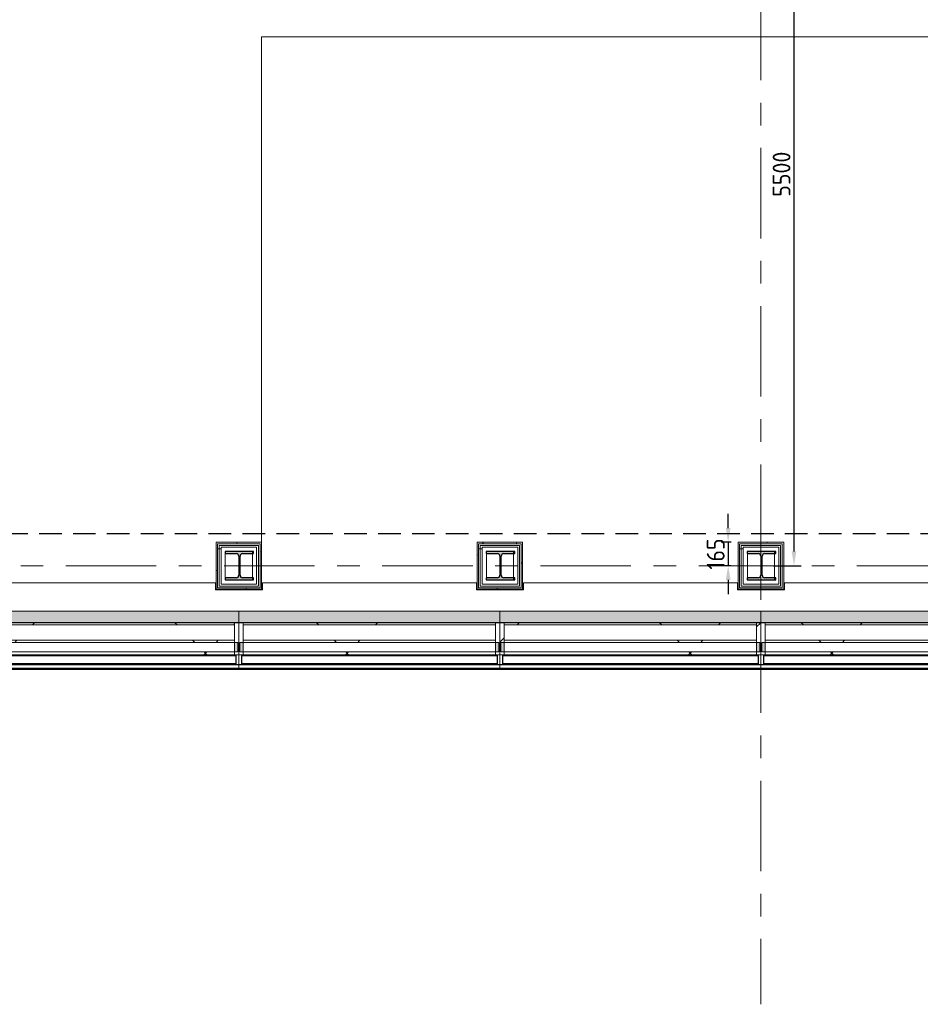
# Model space of a CAD drawing. Extents: x 2744 to 57639, y 3641 to 38820.
# Tile 38 of 179: x 21311 to 27636, y 16247 to 23164. Entities that reach past the tile are written whole.
import ezdxf

# ---------------------------------------------------------------- set-up
doc = ezdxf.new("R2010")
doc.units = 0
doc.header["$LTSCALE"] = 50
doc.header["$PDSIZE"] = -5
doc.linetypes.add('HIDDEN2', pattern=[4.7625, 3.175, -1.5875])
doc.linetypes.add('stramien', pattern=[22.225, 12.7, -3.175, 3.175, -3.175])
doc.layers.get('0').update_dxf_attribs({"linetype": 'CONTINUOUS'})
doc.layers.get('DEFPOINTS').update_dxf_attribs({"linetype": 'CONTINUOUS'})
for name, color, linetype, lineweight in [('A-FLOR-OTLN', 8, 'CONTINUOUS', 18), ('A-GLAZ', 8, 'CONTINUOUS', 25), ('A-WALL', 8, 'CONTINUOUS', 25), ('A-WALL-MBNI', 8, 'CONTINUOUS', 25), ('A-WALL-PATT', 8, 'CONTINUOUS', 50), ('I-WALL', 8, 'CONTINUOUS', 25), ('S-COLS', 8, 'CONTINUOUS', 18), ('S-GRID', 8, 'CONTINUOUS', 18)]:
    doc.layers.add(name, color=color, linetype=linetype, lineweight=lineweight)
doc.layers.add('AS-M38--_F123--_Wandlengte', color=1, linetype='CONTINUOUS')
doc.styles.get("Standard").update_dxf_attribs({"font": 'isocp.shx'})
doc.dimstyles.new('CWall_F2_Wandlengte', dxfattribs={"dimscale": 50, "dimtxt": 2.5, "dimasz": 2, "dimexe": 1, "dimexo": 1, "dimgap": 0.5, "dimtad": 1, "dimdec": 0, "dimdsep": 46, "dimtxsty": 'Standard', "dimcen": 2.5, "dimclrt": 2, "dimadec": 0, "dimazin": 0, "dimtfac": 1, "dimtdec": 0, "dimtix": 1, "dimtmove": 2, "dimatfit": 0, "dimfxl": 0, "dimtolj": 1, "dimtzin": 0, "dimarcsym": 0})
pattern_1 = [(0, (0, 0), (406.4, 101.6), [33.528, -271.272, 33.528, -271.272, -1625.6]), (0, (0, 0), (406.4, 101.6), [-609.6, 33.528, -576.072, 33.528, -271.272, -711.2]), (0, (0, 0), (406.4, 101.6), [-1524, 33.528, -169.672, 33.528, -474.472]), (120, (152.4, 50.8), (-291.18818, 301.15272), [33.528, -271.272, 33.528, -271.272, -1625.6]), (120, (152.4, 50.8), (-291.18818, 301.15272), [-609.6, 33.528, -576.072, 33.528, -271.272, -711.2]), (120, (152.4, 50.8), (-291.18818, 301.15272), [-1524, 33.528, -169.672, 33.528, -474.472]), (240, (203.2, 254), (-115.21182, -402.75272), [33.528, -271.272, 33.528, -271.272, -1625.6]), (240, (203.2, 254), (-115.21182, -402.75272), [-609.6, 33.528, -576.072, 33.528, -271.272, -711.2]), (240, (203.2, 254), (-115.21182, -402.75272), [-1524, 33.528, -169.672, 33.528, -474.472])]
pattern_2 = [(0, (26356.6, 19095.7), (0, 500), []), (0, (26356.6, 19045.7), (0, 500), []), (0, (26356.6, 18995.7), (0, 500), []), (0, (26356.6, 18945.7), (0, 500), [])]
pattern_3 = [(0, (24523.27, 19095.7), (0, 500), []), (0, (24523.27, 19045.7), (0, 500), []), (0, (24523.27, 18995.7), (0, 500), []), (0, (24523.27, 18945.7), (0, 500), [])]
pattern_4 = [(0, (22689.94, 19095.7), (0, 500), []), (0, (22689.94, 19045.7), (0, 500), []), (0, (22689.94, 18995.7), (0, 500), []), (0, (22689.94, 18945.7), (0, 500), [])]
pattern_5 = [(45, (-27433.3, -18763.2), (-707.107, 707.107), []), (135, (-27433.3, -18763.2), (-707.107, -707.107), [])]
pattern_6 = [(45, (-25599.93, -18763.2), (-212.132, 212.132), [])]
pattern_7 = [(45, (-25599.9, -18763.2), (-707.107, 707.107), []), (135, (-25599.9, -18763.2), (-707.107, -707.107), [])]
pattern_8 = [(45, (-23766.6, -18763.2), (-707.107, 707.107), []), (135, (-23766.6, -18763.2), (-707.107, -707.107), [])]
pattern_9 = [(45, (-21933.3, -18763.2), (-707.107, 707.107), []), (135, (-21933.3, -18763.2), (-707.107, -707.107), [])]

# ---------------------------------------------------------------- blocks, each defined once
blk = doc.blocks.new('10844_ABT model nieuw_export 08-11-2012_rvt-1-Plotview 4e Verdieping - schaal 1 op 100')
at = {"layer": 'S-COLS', "lineweight": 5}
for points in [[(22753.8, 19228.2), (22953.8, 19228.2), (22953.8, 19243.2), (22876.3, 19243.2), (22863.5, 19248.5), (22858.3, 19261.2), (22858.3, 19395.2), (22863.5, 19407.9), (22876.3, 19413.2), (22953.8, 19413.2), (22953.8, 19428.2), (22753.8, 19428.2), (22753.8, 19413.2), (22831.3, 19413.2), (22844, 19407.9), (22849.3, 19395.2), (22849.3, 19261.2), (22844, 19248.5), (22831.3, 19243.2), (22753.8, 19243.2)], [(24587.8, 19228.2), (24787.8, 19228.2), (24787.8, 19243.2), (24710.3, 19243.2), (24697.5, 19248.5), (24692.3, 19261.2), (24692.3, 19395.2), (24697.5, 19407.9), (24710.3, 19413.2), (24787.8, 19413.2), (24787.8, 19428.2), (24587.8, 19428.2), (24587.8, 19413.2), (24665.3, 19413.2), (24678, 19407.9), (24683.3, 19395.2), (24683.3, 19261.2), (24678, 19248.5), (24665.3, 19243.2), (24587.8, 19243.2)], [(26420.8, 19228.2), (26620.8, 19228.2), (26620.8, 19243.2), (26543.3, 19243.2), (26530.5, 19248.5), (26525.3, 19261.2), (26525.3, 19395.2), (26530.5, 19407.9), (26543.3, 19413.2), (26620.8, 19413.2), (26620.8, 19428.2), (26420.8, 19428.2), (26420.8, 19413.2), (26498.3, 19413.2), (26511, 19407.9), (26516.3, 19395.2), (26516.3, 19261.2), (26511, 19248.5), (26498.3, 19243.2), (26420.8, 19243.2)]]:
    blk.add_hatch(color=256, dxfattribs=at).paths.add_polyline_path(points, flags=0)
at = {"layer": 'S-COLS', "color": 0, "lineweight": 25}
for p, q in [((22953.8, 19428.2), (22753.8, 19428.2)), ((22753.8, 19428.2), (22753.8, 19413.2)), ((22753.8, 19413.2), (22831.3, 19413.2)), ((22849.3, 19395.2), (22849.3, 19261.2)), ((22858.3, 19261.2), (22858.3, 19395.2)), ((22876.3, 19413.2), (22953.8, 19413.2)), ((22953.8, 19413.2), (22953.8, 19428.2)), ((24787.8, 19428.2), (24587.8, 19428.2)), ((24587.8, 19428.2), (24587.8, 19413.2)), ((24587.8, 19413.2), (24665.3, 19413.2)), ((24683.3, 19395.2), (24683.3, 19261.2)), ((24692.3, 19261.2), (24692.3, 19395.2)), ((24710.3, 19413.2), (24787.8, 19413.2)), ((24787.8, 19413.2), (24787.8, 19428.2)), ((26620.8, 19428.2), (26420.8, 19428.2)), ((26420.8, 19428.2), (26420.8, 19413.2)), ((26420.8, 19413.2), (26498.3, 19413.2)), ((26516.3, 19395.2), (26516.3, 19261.2)), ((26525.3, 19261.2), (26525.3, 19395.2)), ((26543.3, 19413.2), (26620.8, 19413.2)), ((26620.8, 19413.2), (26620.8, 19428.2)), ((22831.3, 19243.2), (22753.8, 19243.2)), ((22753.8, 19243.2), (22753.8, 19228.2)), ((22753.8, 19228.2), (22953.8, 19228.2)), ((22953.8, 19243.2), (22876.3, 19243.2)), ((22953.8, 19228.2), (22953.8, 19243.2)), ((24665.3, 19243.2), (24587.8, 19243.2)), ((24587.8, 19243.2), (24587.8, 19228.2)), ((24587.8, 19228.2), (24787.8, 19228.2)), ((24787.8, 19243.2), (24710.3, 19243.2)), ((24787.8, 19228.2), (24787.8, 19243.2)), ((26498.3, 19243.2), (26420.8, 19243.2)), ((26420.8, 19243.2), (26420.8, 19228.2)), ((26420.8, 19228.2), (26620.8, 19228.2)), ((26620.8, 19243.2), (26543.3, 19243.2)), ((26620.8, 19228.2), (26620.8, 19243.2))]:
    blk.add_line(p, q, dxfattribs=at)
for centre, start, end in [((22831.3, 19395.2), 0, 90), ((22876.3, 19395.2), 90, 180), ((24665.3, 19395.2), 0, 90), ((24710.3, 19395.2), 90, 180), ((26498.3, 19395.2), 0, 90), ((26543.3, 19395.2), 90, 180), ((22831.3, 19261.2), 270, 0), ((22876.3, 19261.2), 180, 270), ((24665.3, 19261.2), 270, 0), ((24710.3, 19261.2), 180, 270), ((26498.3, 19261.2), 270, 0), ((26543.3, 19261.2), 180, 270)]:
    blk.add_arc(centre, 18, start, end, dxfattribs=at)
blk = doc.blocks.new('28_KA_prefab betonnen borstwering vierde verdieping oostgevel - 28_KA_prefab betonnen borstwering vierde verdieping oostgevel-10146947-Plotview 4e Verdieping - schaal 1 op 100')
at = {"layer": 'A-WALL-PATT', "lineweight": 25}
h = blk.add_hatch(color=256, dxfattribs=at)
h.paths.add_polyline_path([(31916.6, 18928.2), (31916.6, 19008.2), (30183.2, 19008.2), (30183.2, 18929.2), (26516.6, 18929.2), (26516.6, 18929.2), (24683.3, 18929.2), (24683.2, 18929.2), (22849.9, 18929.2), (22849.9, 18929.2), (21016.6, 18929.2), (21016.6, 18929.2), (19183.3, 18929.2), (19183.2, 18929.2), (17349.9, 18929.2), (17349.9, 18929.2), (15516.6, 18929.2), (15516.6, 18929.2), (13683.3, 18929.2), (13683.2, 18929.2), (11849.9, 18929.2), (11849.9, 18929.2), (10016.6, 18929.2), (10016.6, 18929.2), (8183.3, 18929.2), (8183.2, 18929.2), (6349.9, 18929.2), (6349.9, 18929.2), (4516.6, 18929.2), (4515.8, 19163.2), (4366.6, 19163.2), (4366.6, 18948.2), (4516.6, 18948.2), (4516.6, 18928.2), (31689.3, 18928.2)], flags=0)
h.paths.add_polyline_path([(30278.3, 19158.2), (30348.3, 19158.2), (30348.3, 19178.2), (30343.3, 19178.2), (30343.3, 19163.2), (30183.2, 19163.2), (30183.2, 19158.2)], flags=0)
h.paths.add_polyline_path([(21016.6, 19158.2), (21016.6, 19158.2), (21016.6, 19163.2)], flags=0)
h.paths.add_polyline_path([(19183.2, 19158.2), (19183.3, 19158.2), (19183.2, 19163.2)], flags=0)
h.paths.add_polyline_path([(6349.9, 19158.2), (6349.9, 19158.2), (6349.9, 19163.2)], flags=0)
h.paths.add_polyline_path([(30018.3, 19174.2), (30023.3, 19174.2), (30023.3, 19178.2), (30018.3, 19178.2)], flags=0)
h.paths.add_polyline_path([(28514.9, 19174.2), (28514.9, 19178.2), (28509.9, 19178.2), (28509.9, 19174.2)], flags=0)
h.paths.add_polyline_path([(28184.9, 19174.2), (28189.9, 19174.2), (28189.9, 19178.2), (28184.9, 19178.2)], flags=0)
h.paths.add_polyline_path([(26356.6, 19174.2), (26356.6, 19178.2), (26351.6, 19178.2), (26351.6, 19174.2)], flags=0)
h.paths.add_polyline_path([(24848.3, 19174.2), (24848.3, 19178.2), (24843.3, 19178.2), (24843.3, 19174.2)], flags=0)
h.paths.add_polyline_path([(26681.6, 19174.2), (26681.6, 19178.2), (26676.6, 19178.2), (26676.6, 19174.2)], flags=0)
h.paths.add_polyline_path([(24518.3, 19174.2), (24523.3, 19174.2), (24523.3, 19178.2), (24518.3, 19178.2)], flags=0)
h.paths.add_polyline_path([(21176.6, 19174.2), (21181.6, 19174.2), (21181.6, 19178.2), (21176.6, 19178.2)], flags=0)
h.paths.add_polyline_path([(23014.9, 19174.2), (23014.9, 19178.2), (23009.9, 19178.2), (23009.9, 19174.2)], flags=0)
h.paths.add_polyline_path([(22689.9, 19174.2), (22689.9, 19178.2), (22684.9, 19178.2), (22684.9, 19174.2)], flags=0)
h.paths.add_polyline_path([(19018.3, 19174.2), (19023.3, 19174.2), (19023.3, 19178.2), (19018.3, 19178.2)], flags=0)
h.paths.add_polyline_path([(20851.6, 19174.2), (20856.6, 19174.2), (20856.6, 19178.2), (20851.6, 19178.2)], flags=0)
h.paths.add_polyline_path([(19348.3, 19174.2), (19348.3, 19178.2), (19343.3, 19178.2), (19343.3, 19174.2)], flags=0)
h.paths.add_polyline_path([(17189.9, 19174.2), (17189.9, 19178.2), (17184.9, 19178.2), (17184.9, 19174.2)], flags=0)
h.paths.add_polyline_path([(15676.6, 19174.2), (15681.6, 19174.2), (15681.6, 19178.2), (15676.6, 19178.2)], flags=0)
h.paths.add_polyline_path([(11689.9, 19174.2), (11689.9, 19178.2), (11684.9, 19178.2), (11684.9, 19174.2)], flags=0)
h.paths.add_polyline_path([(15351.6, 19174.2), (15356.6, 19174.2), (15356.6, 19178.2), (15351.6, 19178.2)], flags=0)
h.paths.add_polyline_path([(13848.3, 19174.2), (13848.3, 19178.2), (13843.3, 19178.2), (13843.3, 19174.2)], flags=0)
h.paths.add_polyline_path([(10181.6, 19174.2), (10181.6, 19178.2), (10176.6, 19178.2), (10176.6, 19174.2)], flags=0)
h.paths.add_polyline_path([(13523.3, 19174.2), (13523.3, 19178.2), (13518.3, 19178.2), (13518.3, 19174.2)], flags=0)
h.paths.add_polyline_path([(12014.9, 19174.2), (12014.9, 19178.2), (12009.9, 19178.2), (12009.9, 19174.2)], flags=0)
h.paths.add_polyline_path([(8348.3, 19174.2), (8348.3, 19178.2), (8343.3, 19178.2), (8343.3, 19174.2)], flags=0)
h.paths.add_polyline_path([(9856.6, 19174.2), (9856.6, 19178.2), (9851.6, 19178.2), (9851.6, 19174.2)], flags=0)
h.paths.add_polyline_path([(8023.3, 19174.2), (8023.3, 19178.2), (8018.3, 19178.2), (8018.3, 19174.2)], flags=0)
h.paths.add_polyline_path([(6189.9, 19174.2), (6189.9, 19178.2), (6184.9, 19178.2), (6184.9, 19174.2)], flags=0)
h.paths.add_polyline_path([(4681.6, 19174.2), (4681.6, 19178.2), (4676.6, 19178.2), (4676.6, 19174.2)], flags=0)
h.paths.add_polyline_path([(6514.9, 19174.2), (6514.9, 19178.2), (6509.9, 19178.2), (6509.9, 19174.2)], flags=0)
at = {"layer": 'A-WALL-MBNI'}
for p, q in [((22684.9, 19178.2), (22689.9, 19178.2)), ((23009.9, 19178.2), (23014.9, 19178.2)), ((24518.3, 19178.2), (24523.3, 19178.2)), ((24843.3, 19178.2), (24848.3, 19178.2)), ((26351.6, 19178.2), (26356.6, 19178.2)), ((26676.6, 19178.2), (26681.6, 19178.2))]:
    blk.add_line(p, q, dxfattribs=at)
blk = doc.blocks.new('31_KA_Houten vliesgevel met draaiend deel natuursteen gevel - 31_KA_Houten vliesgevel met draaiend deel natuursteen gevel-12423262-Plotview 4e Verdieping - schaal 1 op 100')
at = {"layer": 'A-GLAZ'}
h = blk.add_hatch(color=256, dxfattribs=at)
h.paths.add_polyline_path([(-799.5, 166), (867.7, 166), (867.7, 245), (-916.7, 245), (-916.7, 166)], flags=0)
h.paths.add_polyline_path([(779.2, 395), (867.7, 395), (867.7, 400), (756.7, 400), (756.7, 411), (751.7, 410), (751.7, 395), (766.7, 395)], flags=0)
h.paths.add_polyline_path([(-799.5, 395), (-751.7, 395), (-751.7, 411), (-756.7, 410), (-756.7, 400), (-916.7, 399.7), (-916.7, 395)], flags=0)
at = {"layer": 'A-GLAZ', "lineweight": 18}
h = blk.add_hatch(dxfattribs=at)
h.set_pattern_fill('FP_420', color=256, style=0, pattern_type=2)
h.set_pattern_definition([(45, (-27433.26, -18763.2), (-212.132, 212.132), [])])
h.paths.add_polyline_path([(-886.7, -60), (-886.7, -40), (-910.2, -40), (-910.2, 26), (-886.7, 26), (-886.7, 165), (-916.7, 165), (-916.7, -60)], flags=0)
h = blk.add_hatch(dxfattribs=at)
h.set_pattern_fill('FP_421', color=256, style=0, pattern_type=2)
h.set_pattern_definition(pattern_5)
h.paths.add_polyline_path([(464.4, 150), (886.6, 150), (886.6, 165), (-886.7, 165), (-886.7, 150), (-167.5, 150)], flags=0)
at = {"layer": 'A-GLAZ'}
h = blk.add_hatch(color=256, dxfattribs=at)
h.paths.add_polyline_path([(910.1, -40), (910.1, 26), (886.6, 26), (886.6, -40)], flags=0)
h.paths.add_polyline_path([(-910.2, -40), (-886.7, -40), (-886.7, 26), (-910.2, 26), (-910.2, 0.3)], flags=0)
at = {"layer": 'A-GLAZ', "lineweight": 18}
h = blk.add_hatch(dxfattribs=at)
h.set_pattern_fill('FP_421', color=256, style=0, pattern_type=2)
h.set_pattern_definition(pattern_5)
h.paths.add_polyline_path([(780.4, 26), (886.6, 26), (886.6, 41), (-886.7, 41), (-886.7, 26), (464.4, 26)], flags=0)
h = blk.add_hatch(dxfattribs=at)
h.set_pattern_fill('FP_421', color=256, style=0, pattern_type=2)
h.set_pattern_definition(pattern_5)
h.paths.add_polyline_path([(886.6, -60), (886.6, -40), (-886.7, -40), (-886.7, -60), (780.4, -60)], flags=0)
at = {"layer": 'A-GLAZ'}
blk.add_hatch(color=256, dxfattribs=at).paths.add_polyline_path([(916.6, -158.6), (916.6, -155.6), (-916.7, -155.6), (-916.7, -158.6), (780.4, -158.6)], flags=0)
at = {"layer": 'A-GLAZ', "lineweight": 18}
for p, q in [((-916.7, 395), (-916.7, 400)), ((-751.7, 411), (-756.7, 411)), ((756.7, 411), (751.7, 411)), ((-916.7, 166), (-916.7, 245)), ((-916.7, 166), (867.7, 166)), ((-916.7, 165), (-916.7, -60)), ((-886.7, 165), (-916.7, 165)), ((-886.7, 26), (-886.7, 165)), ((886.6, 165), (-886.7, 165)), ((-886.7, 165), (-886.7, 150)), ((886.6, 150), (-886.7, 150)), ((-886.7, 150), (-886.7, 41)), ((-886.7, 150), (886.6, 150)), ((916.6, 165), (886.6, 165)), ((886.6, 165), (886.6, 26)), ((886.6, 150), (886.6, 165)), ((886.6, 41), (886.6, 150)), ((916.6, -60), (916.6, 165)), ((-910.2, -40), (-910.2, 26)), ((-910.2, 26), (-886.7, 26)), ((-886.7, 41), (886.6, 41)), ((886.6, 41), (-886.7, 41)), ((-886.7, 41), (-886.7, 26)), ((-886.7, 26), (886.6, 26)), ((-886.7, 26), (-886.7, -40)), ((886.6, 26), (886.6, 41)), ((886.6, 26), (910.1, 26)), ((886.6, -40), (886.6, 26)), ((910.1, 26), (910.1, -40)), ((-916.7, -60), (-886.7, -60)), ((-916.7, -128.6), (-916.7, -60)), ((-886.7, -40), (-910.2, -40)), ((-886.7, -60), (-886.7, -40)), ((886.6, -40), (-886.7, -40)), ((-886.7, -40), (-886.7, -60)), ((-886.7, -60), (886.6, -60)), ((910.1, -40), (886.6, -40)), ((886.6, -40), (886.6, -60)), ((886.6, -60), (886.6, -40)), ((886.6, -60), (916.6, -60)), ((916.6, -60), (916.6, -128.6)), ((-916.7, -131.6), (-916.7, -128.6)), ((916.6, -128.6), (-916.7, -128.6)), ((-916.7, -155.6), (-916.7, -131.6)), ((916.6, -131.6), (-916.7, -131.6)), ((916.6, -128.6), (916.6, -131.6)), ((916.6, -131.6), (916.6, -155.6)), ((-916.7, -155.6), (-916.7, -158.6)), ((916.6, -155.6), (-916.7, -155.6)), ((-916.7, -158.6), (916.6, -158.6)), ((916.6, -158.6), (916.6, -155.6))]:
    blk.add_line(p, q, dxfattribs=at)
at = {"layer": 'A-GLAZ'}
for p, q in [((-896.7, -125), (-896.7, -65)), ((-896.7, -65), (896.6, -65)), ((896.6, -65), (896.6, -125)), ((896.6, -125), (-896.7, -125))]:
    blk.add_line(p, q, dxfattribs=at)
blk = doc.blocks.new('31_KA_Houten vliesgevel met draaiend deel natuursteen gevel - 31_KA_Houten vliesgevel met draaiend deel natuursteen gevel-V186-Plotview 4e Verdieping - schaal 1 op 100')
at = {"layer": 'A-GLAZ'}
h = blk.add_hatch(color=256, dxfattribs=at)
h.paths.add_polyline_path([(916.6, 166), (916.6, 245), (-916.7, 245), (-916.7, 166), (717.9, 166)], flags=0)
h.paths.add_polyline_path([(766.7, 395), (916.6, 395), (916.6, 400), (756.7, 400), (756.7, 411), (751.7, 410), (751.7, 395), (760.4, 395)], flags=0)
h.paths.add_polyline_path([(-862, 395), (-751.7, 395), (-751.7, 411), (-756.7, 410), (-756.7, 400), (-916.7, 400), (-916.7, 395)], flags=0)
at = {"layer": 'A-GLAZ', "lineweight": 18}
h = blk.add_hatch(dxfattribs=at)
h.set_pattern_fill('FP_424', color=256, style=0, pattern_type=2)
h.set_pattern_definition(pattern_6)
h.paths.add_polyline_path([(-886.7, -60), (-886.7, -40), (-910.2, -40), (-910.2, 26), (-886.7, 26), (-886.7, 165), (-916.7, 165), (-916.7, -60)], flags=0)
h = blk.add_hatch(dxfattribs=at)
h.set_pattern_fill('FP_425', color=256, style=0, pattern_type=2)
h.set_pattern_definition(pattern_7)
h.paths.add_polyline_path([(401.9, 150), (886.6, 150), (886.6, 165), (-886.7, 165), (-886.7, 150), (-230, 150)], flags=0)
h = blk.add_hatch(dxfattribs=at)
h.set_pattern_fill('FP_424', color=256, style=0, pattern_type=2)
h.set_pattern_definition(pattern_6)
h.paths.add_polyline_path([(886.6, -60), (916.6, -60), (916.6, 165), (886.6, 165), (886.6, 26), (910.1, 26), (910.1, -40), (886.6, -40)], flags=0)
at = {"layer": 'A-GLAZ'}
h = blk.add_hatch(color=256, dxfattribs=at)
h.paths.add_polyline_path([(910.1, -40), (910.1, 26), (886.6, 26), (886.6, -40)], flags=0)
h.paths.add_polyline_path([(-910.2, -40), (-886.7, -40), (-886.7, 26), (-910.2, 26), (-910.2, 0.3)], flags=0)
at = {"layer": 'A-GLAZ', "lineweight": 18}
h = blk.add_hatch(dxfattribs=at)
h.set_pattern_fill('FP_425', color=256, style=0, pattern_type=2)
h.set_pattern_definition(pattern_7)
h.paths.add_polyline_path([(717.9, 26), (886.6, 26), (886.6, 41), (-886.7, 41), (-886.7, 26), (401.9, 26)], flags=0)
h = blk.add_hatch(dxfattribs=at)
h.set_pattern_fill('FP_425', color=256, style=0, pattern_type=2)
h.set_pattern_definition(pattern_7)
h.paths.add_polyline_path([(886.6, -60), (886.6, -40), (-886.7, -40), (-886.7, -60), (717.9, -60)], flags=0)
at = {"layer": 'A-GLAZ'}
blk.add_hatch(color=256, dxfattribs=at).paths.add_polyline_path([(916.6, -158.6), (916.6, -155.6), (-916.7, -155.6), (-916.7, -158.6), (717.9, -158.6)], flags=0)
at = {"layer": 'A-GLAZ', "lineweight": 18}
for p, q in [((-916.7, 395), (-916.7, 400)), ((-751.7, 411), (-756.7, 411)), ((756.7, 411), (751.7, 411)), ((916.6, 400), (916.6, 395)), ((-916.7, 166), (-916.7, 245)), ((916.6, 245), (916.6, 166)), ((-916.7, 166), (916.6, 166)), ((-916.7, 165), (-916.7, -60)), ((-886.7, 165), (-916.7, 165)), ((-886.7, 26), (-886.7, 165)), ((886.6, 165), (-886.7, 165)), ((-886.7, 165), (-886.7, 150)), ((886.6, 150), (-886.7, 150)), ((-886.7, 150), (-886.7, 41)), ((-886.7, 150), (886.6, 150)), ((916.6, 165), (886.6, 165)), ((886.6, 165), (886.6, 26)), ((886.6, 150), (886.6, 165)), ((886.6, 41), (886.6, 150)), ((916.6, -60), (916.6, 165)), ((-910.2, -40), (-910.2, 26)), ((-910.2, 26), (-886.7, 26)), ((-886.7, 41), (886.6, 41)), ((886.6, 41), (-886.7, 41)), ((-886.7, 41), (-886.7, 26)), ((-886.7, 26), (886.6, 26)), ((-886.7, 26), (-886.7, -40)), ((886.6, 26), (886.6, 41)), ((886.6, 26), (910.1, 26)), ((886.6, -40), (886.6, 26)), ((910.1, 26), (910.1, -40)), ((-916.7, -60), (-886.7, -60)), ((-916.7, -128.6), (-916.7, -60)), ((-886.7, -40), (-910.2, -40)), ((-886.7, -60), (-886.7, -40)), ((886.6, -40), (-886.7, -40)), ((-886.7, -40), (-886.7, -60)), ((-886.7, -60), (886.6, -60)), ((910.1, -40), (886.6, -40)), ((886.6, -40), (886.6, -60)), ((886.6, -60), (886.6, -40)), ((886.6, -60), (916.6, -60)), ((916.6, -60), (916.6, -128.6)), ((-916.7, -131.6), (-916.7, -128.6)), ((916.6, -128.6), (-916.7, -128.6)), ((-916.7, -155.6), (-916.7, -131.6)), ((916.6, -131.6), (-916.7, -131.6)), ((916.6, -128.6), (916.6, -131.6)), ((916.6, -131.6), (916.6, -155.6)), ((-916.7, -155.6), (-916.7, -158.6)), ((916.6, -155.6), (-916.7, -155.6)), ((-916.7, -158.6), (916.6, -158.6)), ((916.6, -158.6), (916.6, -155.6))]:
    blk.add_line(p, q, dxfattribs=at)
at = {"layer": 'A-GLAZ'}
for p, q in [((-896.7, -125), (-896.7, -65)), ((-896.7, -65), (896.6, -65)), ((896.6, -65), (896.6, -125)), ((896.6, -125), (-896.7, -125))]:
    blk.add_line(p, q, dxfattribs=at)
blk = doc.blocks.new('31_KA_Houten vliesgevel met draaiend deel natuursteen gevel - 31_KA_Houten vliesgevel met draaiend deel natuursteen gevel-V187-Plotview 4e Verdieping - schaal 1 op 100')
at = {"layer": 'A-GLAZ'}
h = blk.add_hatch(color=256, dxfattribs=at)
h.paths.add_polyline_path([(655.4, 166), (916.6, 166), (916.6, 245), (-916.7, 245), (-916.7, 166), (339.4, 166)], flags=0)
h.paths.add_polyline_path([(791.7, 395), (916.6, 395), (916.6, 400), (756.7, 400), (756.7, 411), (751.7, 410), (751.7, 395), (779.2, 395)], flags=0)
h.paths.add_polyline_path([(-916.7, 395), (-751.7, 395), (-751.7, 411), (-756.7, 410), (-756.7, 400), (-916.7, 400), (-916.7, 397.8)], flags=0)
at = {"layer": 'A-GLAZ', "lineweight": 18}
h = blk.add_hatch(dxfattribs=at)
h.set_pattern_fill('FP_427', color=256, style=0, pattern_type=2)
h.set_pattern_definition(pattern_8)
h.paths.add_polyline_path([(339.4, 150), (886.6, 150), (886.6, 165), (-886.7, 165), (-886.7, 150), (-292.5, 150)], flags=0)
h = blk.add_hatch(dxfattribs=at)
h.set_pattern_fill('FP_426', color=256, style=0, pattern_type=2)
h.set_pattern_definition([(45, (-23766.6, -18763.2), (-212.132, 212.132), [])])
h.paths.add_polyline_path([(886.6, -60), (916.6, -60), (916.6, 165), (886.6, 165), (886.6, 26), (910.1, 26), (910.1, -40), (886.6, -40)], flags=0)
at = {"layer": 'A-GLAZ'}
h = blk.add_hatch(color=256, dxfattribs=at)
h.paths.add_polyline_path([(910.1, -40), (910.1, 26), (886.6, 26), (886.6, -40)], flags=0)
h.paths.add_polyline_path([(-910.2, -40), (-886.7, -40), (-886.7, 26), (-910.2, 26), (-910.2, 0.3)], flags=0)
at = {"layer": 'A-GLAZ', "lineweight": 18}
h = blk.add_hatch(dxfattribs=at)
h.set_pattern_fill('FP_427', color=256, style=0, pattern_type=2)
h.set_pattern_definition(pattern_8)
h.paths.add_polyline_path([(655.4, 26), (886.6, 26), (886.6, 41), (-886.7, 41), (-886.7, 26), (339.4, 26)], flags=0)
h = blk.add_hatch(dxfattribs=at)
h.set_pattern_fill('FP_427', color=256, style=0, pattern_type=2)
h.set_pattern_definition(pattern_8)
h.paths.add_polyline_path([(886.6, -60), (886.6, -40), (-886.7, -40), (-886.7, -60), (655.4, -60)], flags=0)
at = {"layer": 'A-GLAZ'}
blk.add_hatch(color=256, dxfattribs=at).paths.add_polyline_path([(916.6, -158.6), (916.6, -155.6), (-916.7, -155.6), (-916.7, -158.6), (655.4, -158.6)], flags=0)
at = {"layer": 'A-GLAZ', "lineweight": 18}
for p, q in [((-916.7, 395), (-916.7, 400)), ((-751.7, 411), (-756.7, 411)), ((756.7, 411), (751.7, 411)), ((916.6, 400), (916.6, 395)), ((-916.7, 166), (-916.7, 245)), ((916.6, 245), (916.6, 166)), ((-916.7, 166), (916.6, 166)), ((-916.7, 165), (-916.7, -60)), ((-886.7, 165), (-916.7, 165)), ((-886.7, 26), (-886.7, 165)), ((886.6, 165), (-886.7, 165)), ((-886.7, 165), (-886.7, 150)), ((886.6, 150), (-886.7, 150)), ((-886.7, 150), (-886.7, 41)), ((-886.7, 150), (886.6, 150)), ((916.6, 165), (886.6, 165)), ((886.6, 165), (886.6, 26)), ((886.6, 150), (886.6, 165)), ((886.6, 41), (886.6, 150)), ((916.6, -60), (916.6, 165)), ((-910.2, -40), (-910.2, 26)), ((-910.2, 26), (-886.7, 26)), ((-886.7, 41), (886.6, 41)), ((886.6, 41), (-886.7, 41)), ((-886.7, 41), (-886.7, 26)), ((-886.7, 26), (886.6, 26)), ((-886.7, 26), (-886.7, -40)), ((886.6, 26), (886.6, 41)), ((886.6, 26), (910.1, 26)), ((886.6, -40), (886.6, 26)), ((910.1, 26), (910.1, -40)), ((-916.7, -60), (-886.7, -60)), ((-916.7, -128.6), (-916.7, -60)), ((-886.7, -40), (-910.2, -40)), ((-886.7, -60), (-886.7, -40)), ((886.6, -40), (-886.7, -40)), ((-886.7, -40), (-886.7, -60)), ((-886.7, -60), (886.6, -60)), ((910.1, -40), (886.6, -40)), ((886.6, -40), (886.6, -60)), ((886.6, -60), (886.6, -40)), ((886.6, -60), (916.6, -60)), ((916.6, -60), (916.6, -128.6)), ((-916.7, -131.6), (-916.7, -128.6)), ((916.6, -128.6), (-916.7, -128.6)), ((-916.7, -155.6), (-916.7, -131.6)), ((916.6, -131.6), (-916.7, -131.6)), ((916.6, -128.6), (916.6, -131.6)), ((916.6, -131.6), (916.6, -155.6)), ((-916.7, -155.6), (-916.7, -158.6)), ((916.6, -155.6), (-916.7, -155.6)), ((-916.7, -158.6), (916.6, -158.6)), ((916.6, -158.6), (916.6, -155.6))]:
    blk.add_line(p, q, dxfattribs=at)
at = {"layer": 'A-GLAZ'}
for p, q in [((-896.7, -125), (-896.7, -65)), ((-896.7, -65), (896.6, -65)), ((896.6, -65), (896.6, -125)), ((896.6, -125), (-896.7, -125))]:
    blk.add_line(p, q, dxfattribs=at)
blk = doc.blocks.new('31_KA_Houten vliesgevel met draaiend deel natuursteen gevel - 31_KA_Houten vliesgevel met draaiend deel natuursteen gevel-V188-Plotview 4e Verdieping - schaal 1 op 100')
at = {"layer": 'A-GLAZ'}
h = blk.add_hatch(color=256, dxfattribs=at)
h.paths.add_polyline_path([(-916.7, 166), (916.6, 166), (916.6, 245), (-916.7, 245), (-916.7, 220.1)], flags=0)
h.paths.add_polyline_path([(779.2, 395), (916.6, 395), (916.6, 400), (756.7, 400.5), (756.7, 411), (751.7, 410), (751.7, 395), (766.7, 395)], flags=0)
h.paths.add_polyline_path([(-797.9, 395), (-751.7, 395), (-751.7, 411), (-756.7, 410), (-756.7, 400), (-916.7, 400), (-916.7, 395), (-821.7, 395)], flags=0)
at = {"layer": 'A-GLAZ', "lineweight": 18}
h = blk.add_hatch(dxfattribs=at)
h.set_pattern_fill('FP_428', color=256, style=0, pattern_type=2)
h.set_pattern_definition([(45, (-21933.27, -18763.2), (-212.132, 212.132), [])])
h.paths.add_polyline_path([(-886.7, -60), (-886.7, -40), (-910.2, -40), (-910.2, 26), (-886.7, 26), (-886.7, 165), (-916.7, 165), (-916.7, -60)], flags=0)
h = blk.add_hatch(dxfattribs=at)
h.set_pattern_fill('FP_429', color=256, style=0, pattern_type=2)
h.set_pattern_definition(pattern_9)
h.paths.add_polyline_path([(276.9, 150), (886.6, 150), (886.6, 165), (-886.7, 165), (-886.7, 150), (-355, 150)], flags=0)
at = {"layer": 'A-GLAZ'}
h = blk.add_hatch(color=256, dxfattribs=at)
h.paths.add_polyline_path([(908.9, -40), (910.1, -40), (910.1, 26), (886.6, 26), (886.6, -40)], flags=0)
h.paths.add_polyline_path([(-910.2, -40), (-886.7, -40), (-886.7, 26), (-910.2, 26), (-910.2, 0.3)], flags=0)
at = {"layer": 'A-GLAZ', "lineweight": 18}
h = blk.add_hatch(dxfattribs=at)
h.set_pattern_fill('FP_429', color=256, style=0, pattern_type=2)
h.set_pattern_definition(pattern_9)
h.paths.add_polyline_path([(592.9, 26), (886.6, 26), (886.6, 41), (-886.7, 41), (-886.7, 26), (276.9, 26)], flags=0)
h = blk.add_hatch(dxfattribs=at)
h.set_pattern_fill('FP_429', color=256, style=0, pattern_type=2)
h.set_pattern_definition(pattern_9)
h.paths.add_polyline_path([(886.6, -60), (886.6, -40), (-886.7, -40), (-886.7, -60), (592.9, -60)], flags=0)
at = {"layer": 'A-GLAZ'}
blk.add_hatch(color=256, dxfattribs=at).paths.add_polyline_path([(916.6, -158.6), (916.6, -155.6), (-916.7, -155.6), (-916.7, -158.6), (908.9, -158.6)], flags=0)
at = {"layer": 'A-GLAZ', "lineweight": 18}
for p, q in [((-916.7, 395), (-916.7, 400)), ((-751.7, 411), (-756.7, 411)), ((756.7, 411), (751.7, 411)), ((916.6, 400), (916.6, 395)), ((-916.7, 166), (-916.7, 245)), ((916.6, 245), (916.6, 166)), ((-916.7, 166), (916.6, 166)), ((-916.7, 165), (-916.7, -60)), ((-886.7, 165), (-916.7, 165)), ((-886.7, 26), (-886.7, 165)), ((886.6, 165), (-886.7, 165)), ((-886.7, 165), (-886.7, 150)), ((886.6, 150), (-886.7, 150)), ((-886.7, 150), (-886.7, 41)), ((-886.7, 150), (886.6, 150)), ((916.6, 165), (886.6, 165)), ((886.6, 165), (886.6, 26)), ((886.6, 150), (886.6, 165)), ((886.6, 41), (886.6, 150)), ((916.6, -60), (916.6, 165)), ((-910.2, -40), (-910.2, 26)), ((-910.2, 26), (-886.7, 26)), ((-886.7, 41), (886.6, 41)), ((886.6, 41), (-886.7, 41)), ((-886.7, 41), (-886.7, 26)), ((-886.7, 26), (886.6, 26)), ((-886.7, 26), (-886.7, -40)), ((886.6, 26), (886.6, 41)), ((886.6, 26), (910.1, 26)), ((886.6, -40), (886.6, 26)), ((910.1, 26), (910.1, -40)), ((-916.7, -60), (-886.7, -60)), ((-916.7, -128.6), (-916.7, -60)), ((-886.7, -40), (-910.2, -40)), ((-886.7, -60), (-886.7, -40)), ((886.6, -40), (-886.7, -40)), ((-886.7, -40), (-886.7, -60)), ((-886.7, -60), (886.6, -60)), ((910.1, -40), (886.6, -40)), ((886.6, -40), (886.6, -60)), ((886.6, -60), (886.6, -40)), ((886.6, -60), (916.6, -60)), ((916.6, -60), (916.6, -128.6)), ((-916.7, -131.6), (-916.7, -128.6)), ((916.6, -128.6), (-916.7, -128.6)), ((-916.7, -155.6), (-916.7, -131.6)), ((916.6, -131.6), (-916.7, -131.6)), ((916.6, -128.6), (916.6, -131.6)), ((916.6, -131.6), (916.6, -155.6)), ((-916.7, -155.6), (-916.7, -158.6)), ((916.6, -155.6), (-916.7, -155.6)), ((-916.7, -158.6), (916.6, -158.6)), ((916.6, -158.6), (916.6, -155.6))]:
    blk.add_line(p, q, dxfattribs=at)
at = {"layer": 'A-GLAZ'}
for p, q in [((-896.7, -125), (-896.7, -65)), ((-896.7, -65), (896.6, -65)), ((896.6, -65), (896.6, -125)), ((896.6, -125), (-896.7, -125))]:
    blk.add_line(p, q, dxfattribs=at)
blk = doc.blocks.new('vensterbank tweede verdieping3 - vensterbank tweede verdieping-12052795-Plotview 4e Verdieping - schaal 1 op 100')
at = {"layer": 'A-GLAZ', "lineweight": 18}
for p, q in [((22684.9, 19208.2), (21181.6, 19208.2)), ((22684.9, 19158.2), (22684.9, 19208.2)), ((24518.3, 19208.2), (23014.9, 19208.2)), ((23014.9, 19208.2), (23014.9, 19158.2)), ((24518.3, 19158.2), (24518.3, 19208.2)), ((26351.6, 19208.2), (24848.3, 19208.2)), ((24848.3, 19208.2), (24848.3, 19158.2)), ((26351.6, 19158.2), (26351.6, 19208.2)), ((28184.9, 19208.2), (26681.6, 19208.2)), ((26681.6, 19208.2), (26681.6, 19158.2)), ((23014.9, 19158.2), (22684.9, 19158.2)), ((24848.3, 19158.2), (24518.3, 19158.2)), ((26681.6, 19158.2), (26351.6, 19158.2)), ((13730.8, 19008.2), (28300.9, 19008.2))]:
    blk.add_line(p, q, dxfattribs=at)
blk = doc.blocks.new('Onderlegger 4e verdieping')
at = {"layer": 'A-WALL-PATT', "lineweight": 18}
h = blk.add_hatch(dxfattribs=at)
h.set_pattern_fill('FP_9', color=256, style=0, pattern_type=2)
h.set_pattern_definition(pattern_1)
h.paths.add_polyline_path([(22999.9, 19483.2), (23009.9, 19483.2), (23009.9, 19493.2), (22689.9, 19493.2), (22689.9, 19483.2), (22842.1, 19483.2)], flags=0)
h = blk.add_hatch(dxfattribs=at)
h.set_pattern_fill('FP_9', color=256, style=0, pattern_type=2)
h.set_pattern_definition(pattern_1)
h.paths.add_polyline_path([(22699.9, 19163.2), (22699.9, 19483.2), (22689.9, 19483.2), (22689.9, 19163.2)], flags=0)
h = blk.add_hatch(dxfattribs=at)
h.set_pattern_fill('FP_225', color=256, angle=-270, style=0, pattern_type=2)
h.set_pattern_definition([(270, (22649.94, 19493.2), (500, 3e-14), []), (270, (22599.94, 19493.2), (500, 3e-14), []), (270, (22549.94, 19493.2), (500, 3e-14), []), (270, (22499.94, 19493.2), (500, 3e-14), [])])
h.paths.add_polyline_path([(22987.4, 19470.7), (22999.9, 19470.7), (22999.9, 19483.2), (22699.9, 19483.2), (22699.9, 19470.7), (22842.1, 19470.7)], flags=0)
h = blk.add_hatch(dxfattribs=at)
h.set_pattern_fill('FP_226', color=256, angle=90, style=0, pattern_type=2)
h.set_pattern_definition(pattern_4)
h.paths.add_polyline_path([(22712.4, 19173.2), (22712.4, 19470.7), (22699.9, 19470.7), (22699.9, 19173.2)], flags=0)
h = blk.add_hatch(dxfattribs=at)
h.set_pattern_fill('FP_226', color=256, angle=90, style=0, pattern_type=2)
h.set_pattern_definition(pattern_4)
h.paths.add_polyline_path([(22724.9, 19185.7), (22724.9, 19458.2), (22712.4, 19458.2), (22712.4, 19185.7)], flags=0)
h = blk.add_hatch(dxfattribs=at)
h.set_pattern_fill('FP_9', color=256, style=0, pattern_type=2)
h.set_pattern_definition(pattern_1)
h.paths.add_polyline_path([(22999.9, 19163.2), (23009.9, 19163.2), (23009.9, 19483.2), (22999.9, 19483.2), (22999.9, 19173.2)], flags=0)
h = blk.add_hatch(dxfattribs=at)
h.set_pattern_fill('FP_9', color=256, style=0, pattern_type=2)
h.set_pattern_definition(pattern_1)
h.paths.add_polyline_path([(24833.3, 19483.2), (24843.3, 19483.2), (24843.3, 19493.2), (24523.3, 19493.2), (24523.3, 19483.2), (24738, 19483.2)], flags=0)
h = blk.add_hatch(dxfattribs=at)
h.set_pattern_fill('FP_9', color=256, style=0, pattern_type=2)
h.set_pattern_definition(pattern_1)
h.paths.add_polyline_path([(24533.3, 19163.2), (24533.3, 19483.2), (24523.3, 19483.2), (24523.3, 19163.2)], flags=0)
h = blk.add_hatch(dxfattribs=at)
h.set_pattern_fill('FP_187', color=256, angle=-270, style=0, pattern_type=2)
h.set_pattern_definition([(270, (24483.27, 19493.2), (500, 3e-14), []), (270, (24433.27, 19493.2), (500, 3e-14), []), (270, (24383.27, 19493.2), (500, 3e-14), []), (270, (24333.27, 19493.2), (500, 3e-14), [])])
h.paths.add_polyline_path([(24820.8, 19470.7), (24833.3, 19470.7), (24833.3, 19483.2), (24533.3, 19483.2), (24533.3, 19470.7), (24738, 19470.7)], flags=0)
h = blk.add_hatch(dxfattribs=at)
h.set_pattern_fill('FP_188', color=256, angle=90, style=0, pattern_type=2)
h.set_pattern_definition(pattern_3)
h.paths.add_polyline_path([(24545.8, 19173.2), (24545.8, 19470.7), (24533.3, 19470.7), (24533.3, 19173.2)], flags=0)
h = blk.add_hatch(dxfattribs=at)
h.set_pattern_fill('FP_188', color=256, angle=90, style=0, pattern_type=2)
h.set_pattern_definition(pattern_3)
h.paths.add_polyline_path([(24558.3, 19185.7), (24558.3, 19458.2), (24545.8, 19458.2), (24545.8, 19185.7)], flags=0)
h = blk.add_hatch(dxfattribs=at)
h.set_pattern_fill('FP_9', color=256, style=0, pattern_type=2)
h.set_pattern_definition(pattern_1)
h.paths.add_polyline_path([(24833.3, 19163.2), (24843.3, 19163.2), (24843.3, 19483.2), (24833.3, 19483.2), (24833.3, 19173.2)], flags=0)
h = blk.add_hatch(dxfattribs=at)
h.set_pattern_fill('FP_9', color=256, style=0, pattern_type=2)
h.set_pattern_definition(pattern_1)
h.paths.add_polyline_path([(26366.6, 19483.2), (26676.6, 19483.2), (26676.6, 19493.2), (26356.6, 19493.2), (26356.6, 19483.2)], flags=0)
h = blk.add_hatch(dxfattribs=at)
h.set_pattern_fill('FP_185', color=256, angle=-270, style=0, pattern_type=2)
h.set_pattern_definition([(270, (26316.6, 19493.2), (500, 3e-14), []), (270, (26266.6, 19493.2), (500, 3e-14), []), (270, (26216.6, 19493.2), (500, 3e-14), []), (270, (26166.6, 19493.2), (500, 3e-14), [])])
h.paths.add_polyline_path([(26654.1, 19470.7), (26666.6, 19470.7), (26666.6, 19483.2), (26366.6, 19483.2), (26366.6, 19470.7), (26633.8, 19470.7)], flags=0)
h = blk.add_hatch(dxfattribs=at)
h.set_pattern_fill('FP_186', color=256, angle=90, style=0, pattern_type=2)
h.set_pattern_definition(pattern_2)
h.paths.add_polyline_path([(26379.1, 19173.2), (26379.1, 19470.7), (26366.6, 19470.7), (26366.6, 19173.2)], flags=0)
h = blk.add_hatch(dxfattribs=at)
h.set_pattern_fill('FP_186', color=256, angle=90, style=0, pattern_type=2)
h.set_pattern_definition(pattern_2)
h.paths.add_polyline_path([(26391.6, 19185.7), (26391.6, 19458.2), (26379.1, 19458.2), (26379.1, 19185.7)], flags=0)
h = blk.add_hatch(dxfattribs=at)
h.set_pattern_fill('FP_9', color=256, style=0, pattern_type=2)
h.set_pattern_definition(pattern_1)
h.paths.add_polyline_path([(22974.9, 19163.2), (22999.9, 19163.2), (22999.9, 19173.2), (22699.9, 19173.2), (22699.9, 19163.2), (22944.9, 19163.2)], flags=0)
h = blk.add_hatch(dxfattribs=at)
h.set_pattern_fill('FP_9', color=256, style=0, pattern_type=2)
h.set_pattern_definition(pattern_1)
h.paths.add_polyline_path([(24808.3, 19163.2), (24833.3, 19163.2), (24833.3, 19173.2), (24533.3, 19173.2), (24533.3, 19163.2), (24778.3, 19163.2)], flags=0)
at = {"layer": 'A-WALL-PATT', "lineweight": 5}
h = blk.add_hatch(color=256, dxfattribs=at)
h.paths.add_polyline_path([(28349.9, 18629.8), (28349.9, 18629.8), (28349.9, 18631.6)], flags=0)
h.paths.add_polyline_path([(30183.2, 18629.8), (30186.6, 18629.8), (30186.6, 18733.2), (30183.2, 18733.2), (30183.2, 18631.6)], flags=0)
h.paths.add_polyline_path([(24683.2, 18629.8), (24683.3, 18629.8), (24683.2, 18631.6)], flags=0)
h.paths.add_polyline_path([(15516.6, 18629.8), (15516.6, 18629.8), (15516.6, 18631.6)], flags=0)
h.paths.add_polyline_path([(11849.9, 18629.8), (11849.9, 18629.8), (11849.9, 18631.6)], flags=0)
h.paths.add_polyline_path([(6349.9, 18629.8), (6349.9, 18629.8), (6349.9, 18631.6)], flags=0)
h.paths.add_polyline_path([(4516.6, 18629.8), (4515.8, 18688.2), (4513.3, 18688.2), (4513.3, 18638.2), (4516.6, 18638.2), (4516.6, 18629.8)], flags=0)
at = {"layer": 'A-FLOR-OTLN'}
for p, q in [((28263.3, 23043), (23009.9, 23043)), ((23009.9, 23043), (23009.9, 19493.2))]:
    blk.add_line(p, q, dxfattribs=at)
at = {"layer": 'A-WALL'}
blk.add_line((30186.6, 18598.2), (4516.6, 18598.2), dxfattribs=at)
at = {"layer": 'I-WALL', "lineweight": 18}
for p, q in [((23009.9, 19493.2), (22689.9, 19493.2)), ((22689.9, 19493.2), (22689.9, 19163.2)), ((22999.9, 19483.2), (22699.9, 19483.2)), ((22699.9, 19483.2), (22699.9, 19173.2)), ((22987.4, 19470.7), (22712.4, 19470.7)), ((22712.4, 19470.7), (22712.4, 19185.7)), ((22974.9, 19458.2), (22724.9, 19458.2)), ((22724.9, 19458.2), (22724.9, 19198.2)), ((22974.9, 19458.2), (22974.9, 19198.2)), ((22987.4, 19470.7), (22987.4, 19185.7)), ((22999.9, 19483.2), (22999.9, 19173.2)), ((23009.9, 19163.2), (23009.9, 19493.2)), ((24843.3, 19493.2), (24523.3, 19493.2)), ((24523.3, 19493.2), (24523.3, 19163.2)), ((24833.3, 19483.2), (24533.3, 19483.2)), ((24533.3, 19483.2), (24533.3, 19173.2)), ((24820.8, 19470.7), (24545.8, 19470.7)), ((24545.8, 19470.7), (24545.8, 19185.7)), ((24808.3, 19458.2), (24558.3, 19458.2)), ((24558.3, 19458.2), (24558.3, 19198.2)), ((24808.3, 19458.2), (24808.3, 19198.2)), ((24820.8, 19470.7), (24820.8, 19185.7)), ((24833.3, 19483.2), (24833.3, 19173.2)), ((24843.3, 19163.2), (24843.3, 19493.2)), ((26676.6, 19493.2), (26356.6, 19493.2)), ((26356.6, 19493.2), (26356.6, 19163.2)), ((26666.6, 19483.2), (26366.6, 19483.2)), ((26366.6, 19483.2), (26366.6, 19173.2)), ((26654.1, 19470.7), (26379.1, 19470.7)), ((26379.1, 19470.7), (26379.1, 19185.7)), ((26641.6, 19458.2), (26391.6, 19458.2)), ((26391.6, 19458.2), (26391.6, 19198.2)), ((26641.6, 19458.2), (26641.6, 19198.2)), ((26654.1, 19470.7), (26654.1, 19185.7)), ((26666.6, 19483.2), (26666.6, 19173.2)), ((26676.6, 19163.2), (26676.6, 19493.2)), ((22754.9, 19428.2), (22944.9, 19428.2)), ((22754.9, 19228.2), (22754.9, 19428.2)), ((22944.9, 19428.2), (22944.9, 19228.2)), ((24588.3, 19428.2), (24778.3, 19428.2)), ((24588.3, 19228.2), (24588.3, 19428.2)), ((24778.3, 19428.2), (24778.3, 19228.2)), ((26421.6, 19428.2), (26611.6, 19428.2)), ((26421.6, 19228.2), (26421.6, 19428.2)), ((26611.6, 19428.2), (26611.6, 19228.2)), ((22944.9, 19228.2), (22754.9, 19228.2)), ((24778.3, 19228.2), (24588.3, 19228.2)), ((26611.6, 19228.2), (26421.6, 19228.2)), ((22689.9, 19163.2), (23009.9, 19163.2)), ((22999.9, 19173.2), (22699.9, 19173.2)), ((22987.4, 19185.7), (22712.4, 19185.7)), ((22974.9, 19198.2), (22724.9, 19198.2)), ((24523.3, 19163.2), (24843.3, 19163.2)), ((24833.3, 19173.2), (24533.3, 19173.2)), ((24820.8, 19185.7), (24545.8, 19185.7)), ((24808.3, 19198.2), (24558.3, 19198.2)), ((26356.6, 19163.2), (26676.6, 19163.2)), ((26666.6, 19173.2), (26366.6, 19173.2)), ((26654.1, 19185.7), (26379.1, 19185.7)), ((26641.6, 19198.2), (26391.6, 19198.2))]:
    blk.add_line(p, q, dxfattribs=at)
at = {"layer": 'S-GRID', "linetype": 'stramien'}
for p, q in [((26516.6, 37820.1), (26516.6, 16247.5)), ((2743.8, 19328.2), (56270.4, 19328.2))]:
    blk.add_line(p, q, dxfattribs=at)
at = {"lineweight": 5}
blk.add_blockref('10844_ABT model nieuw_export 08-11-2012_rvt-1-Plotview 4e Verdieping - schaal 1 op 100', (0, 0), dxfattribs=at)
at = {"layer": 'A-GLAZ'}
for name, p in [('vensterbank tweede verdieping3 - vensterbank tweede verdieping-12052795-Plotview 4e Verdieping - schaal 1 op 100', (0, 0)), ('31_KA_Houten vliesgevel met draaiend deel natuursteen gevel - 31_KA_Houten vliesgevel met draaiend deel natuursteen gevel-V188-Plotview 4e Verdieping - schaal 1 op 100', (21933.3, 18763.2)), ('31_KA_Houten vliesgevel met draaiend deel natuursteen gevel - 31_KA_Houten vliesgevel met draaiend deel natuursteen gevel-V187-Plotview 4e Verdieping - schaal 1 op 100', (23766.6, 18763.2)), ('31_KA_Houten vliesgevel met draaiend deel natuursteen gevel - 31_KA_Houten vliesgevel met draaiend deel natuursteen gevel-V186-Plotview 4e Verdieping - schaal 1 op 100', (25599.9, 18763.2)), ('31_KA_Houten vliesgevel met draaiend deel natuursteen gevel - 31_KA_Houten vliesgevel met draaiend deel natuursteen gevel-12423262-Plotview 4e Verdieping - schaal 1 op 100', (27433.3, 18763.2))]:
    blk.add_blockref(name, p, dxfattribs=at)
at = {"layer": 'A-WALL-MBNI'}
blk.add_blockref('28_KA_prefab betonnen borstwering vierde verdieping oostgevel - 28_KA_prefab betonnen borstwering vierde verdieping oostgevel-10146947-Plotview 4e Verdieping - schaal 1 op 100', (0, 0), dxfattribs=at)
blk = doc.blocks.new('*D153')
at = {"layer": 'AS-M38--_F123--_Wandlengte', "color": 0, "lineweight": -2}
for p, q in [((26789.6, 24828.2), (26799.2, 24828.2)), ((26749.2, 19428.2), (26749.2, 24728.2)), ((26604.4, 19328.2), (26799.2, 19328.2))]:
    blk.add_line(p, q, dxfattribs=at)
at = {"layer": 'AS-M38--_F123--_Wandlengte', "color": 0}
for points in [[(26732.5, 24728.2), (26765.8, 24728.2), (26749.2, 24828.2)], [(26732.5, 19428.2), (26765.8, 19428.2), (26749.2, 19328.2)]]:
    blk.add_solid(points, dxfattribs=at)
at = {"layer": 'DEFPOINTS', "color": 0}
for p in [(26739.6, 24828.2), (26749.2, 24828.2), (26554.4, 19328.2)]:
    blk.add_point(p, dxfattribs=at)
at = {"layer": 'AS-M38--_F123--_Wandlengte', "color": 2, "insert": (26661.7, 22078.2), "char_height": 125, "attachment_point": 5, "rotation": 90}
blk.add_mtext('\\A1;5500', dxfattribs=at)
blk = doc.blocks.new('*D187')
at = {"layer": 'AS-M38--_F123--_Wandlengte', "color": 0, "lineweight": -2}
for p, q in [((26286.6, 19593.2), (26286.6, 19693.2)), ((26306.6, 19493.2), (26236.6, 19493.2)), ((26286.6, 19493.2), (26286.6, 19328.2)), ((26306.6, 19328.2), (26236.6, 19328.2)), ((26286.6, 19228.2), (26286.6, 19128.2))]:
    blk.add_line(p, q, dxfattribs=at)
at = {"layer": 'AS-M38--_F123--_Wandlengte', "color": 0}
for points in [[(26270, 19593.2), (26303.3, 19593.2), (26286.6, 19493.2)], [(26270, 19228.2), (26303.3, 19228.2), (26286.6, 19328.2)]]:
    blk.add_solid(points, dxfattribs=at)
at = {"layer": 'DEFPOINTS', "color": 0}
for p in [(26356.6, 19493.2), (26286.6, 19328.2), (26356.6, 19328.2)]:
    blk.add_point(p, dxfattribs=at)
at = {"layer": 'AS-M38--_F123--_Wandlengte', "color": 2, "insert": (26199.1, 19410.7), "char_height": 125, "attachment_point": 5, "rotation": 90}
blk.add_mtext('\\A1;165', dxfattribs=at)

msp = doc.modelspace()

# ---------------------------------------------------------------- linework, layer by layer
at = {"color": 254, "linetype": 'HIDDEN2'}
msp.add_line((28273.26, 19553.2), (4741.6, 19553.2), dxfattribs=at)

# ---------------------------------------------------------------- block references
msp.add_blockref('Onderlegger 4e verdieping', (0, 0))

# ---------------------------------------------------------------- dimensions: what is measured, and where the dimension line sits
at = {"layer": 'AS-M38--_F123--_Wandlengte'}
for base, p1, p2, picture, middle in [((26749.16, 24828.2), (26554.38, 19328.2), (26739.6, 24828.2), '*D153', (26661.66, 22078.2)), ((26286.64, 19328.2), (26356.6, 19493.2), (26356.6, 19328.2), '*D187', (26199.14, 19410.7))]:
    dim = msp.add_linear_dim(base=base, p1=p1, p2=p2, angle=90, dimstyle='CWall_F2_Wandlengte', dxfattribs=at)
    dim.commit()
    dim.dimension.update_dxf_attribs({"geometry": picture, "text_midpoint": middle})

doc.saveas('drawing.dxf')
